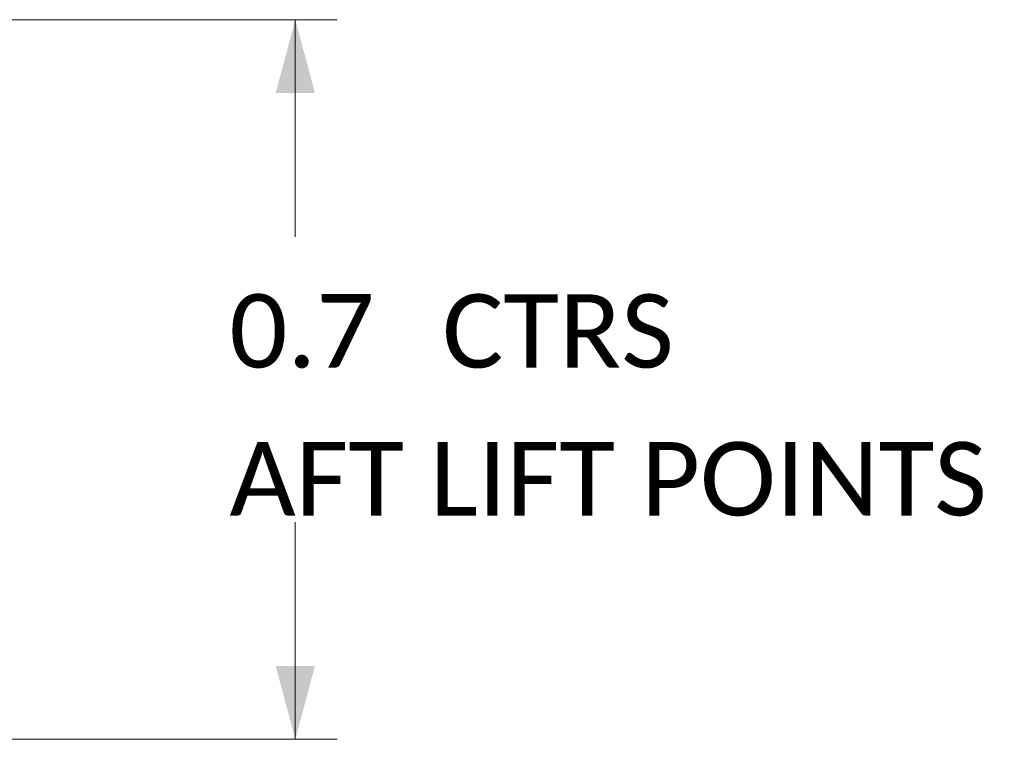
# Model space of a CAD drawing. Header units: millimetres. Extents: x -8 to 594, y 0 to 420.
# Tile 180 of 249: x 307 to 354, y 293 to 327. Entities that reach past the tile are written whole.
import ezdxf

# ---------------------------------------------------------------- set-up
doc = ezdxf.new("R2010")
doc.units = ezdxf.units.MM
doc.layers.add('1', color=7, linetype='Continuous', true_color=0xffffff)
doc.styles.add('Calibri', font='txt')
doc.dimstyles.get("Standard").update_dxf_attribs({"dimtxt": 0.18, "dimasz": 0.18, "dimexe": 0.18, "dimexo": 0.0625, "dimgap": 0.09, "dimtad": 0, "dimtih": 1, "dimtoh": 1, "dimdec": 4, "dimzin": 0, "dimdsep": 46, "dimtxsty": 'Standard', "dimcen": 0.09, "dimadec": 0, "dimazin": 0, "dimtfac": 1, "dimtdec": 4, "dimtofl": 0, "dimtmove": 0, "dimatfit": 3, "dimfxl": 0, "dimtolj": 1, "dimtzin": 0, "dimarcsym": 0})

# ---------------------------------------------------------------- blocks, each defined once
blk = doc.blocks.new('_U9')
at = {"layer": '1', "color": 18, "lineweight": 13}
for p, q in [((283.321, 327.047), (322.594, 327.047)), ((320.594, 327.047), (320.594, 316.693)), ((320.594, 292.749), (320.594, 303.103)), ((283.321, 292.749), (322.594, 292.749))]:
    blk.add_line(p, q, dxfattribs=at)
at = {"layer": '1', "color": 18}
for points in [[(320.594, 327.047), (321.532, 323.547), (319.656, 323.547)], [(320.594, 292.749), (319.656, 296.249), (321.532, 296.249)]]:
    blk.add_solid(points, dxfattribs=at)
at = {"layer": '1', "color": 18, "linetype": 'Continuous', "lineweight": 13, "char_height": 3.5, "attachment_point": 7, "line_spacing_factor": 1.399613, "style": 'Calibri'}
for s, insert in [('\\fCalibri|b0|i0;\\W1.0000;0.7', (317.454, 310.423)), ('\\fCalibri|b0|i0;\\W1.0000;CTRS', (327.605, 310.423)), ('\\fCalibri|b0|i0;\\W1.0000;AFT LIFT POINTS', (317.454, 303.378))]:
    blk.add_mtext(s, dxfattribs=dict(at, insert=insert))

msp = doc.modelspace()

# ---------------------------------------------------------------- dimensions: what is measured, and where the dimension line sits
at = {"layer": '1', "color": 18, "linetype": 'Continuous', "lineweight": 13}
dim = msp.add_linear_dim(base=(320.594, 292.749), p1=(281.821, 327.047), p2=(281.821, 292.749), angle=90, text=' <> \\fCalibri|b0|i0;\\C18;{\\H1.00x;\\fCalibri|b0|i0;CTRS\\fCalibri|b0|i0;}\\C18;\\P\\fCalibri|b0|i0;\\C18;{\\H1.00x;\\fCalibri|b0|i0;AFT LIFT POINTS\\fCalibri|b0|i0;}\\C18;', dimstyle='Standard', override={"dimtxt": 3.5, "dimasz": 3.5, "dimexe": 2, "dimexo": 0, "dimgap": 1.5, "dimtih": 1, "dimtoh": 1, "dimdec": 1, "dimlfac": 0.02, "dimdsep": 46, "dimlunit": 2, "dimtxsty": 'Calibri', "dimsah": 1, "dimse1": 0, "dimse2": 0, "dimsd1": 0, "dimsd2": 0, "dimclrd": 18, "dimclre": 18, "dimclrt": 18, "dimtol": 0, "dimtm": -0.1, "dimtfac": 1, "dimtdec": 2, "dimtofl": 1, "dimtmove": 0, "dimlwd": 13, "dimlwe": 13}, dxfattribs=at)
dim.commit()
dim.dimension.update_dxf_attribs({"geometry": '_U9', "text_midpoint": (320.594, 309.898), "dimtype": 160})

doc.saveas('drawing.dxf')
